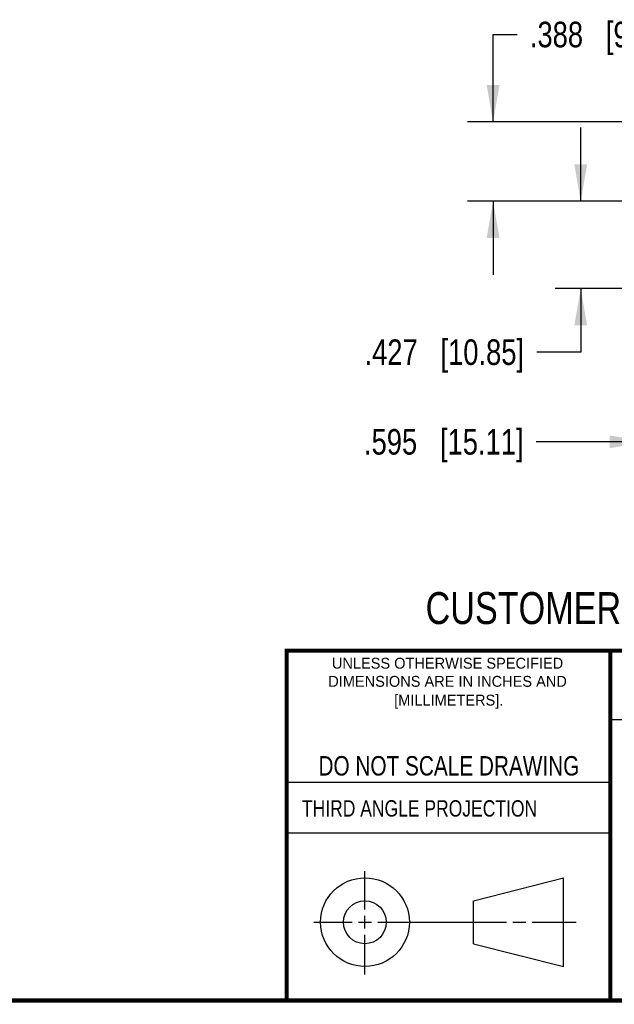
# Model space of a CAD drawing. Header units: inches. Extents: x 0.2 to 16.8, y 0.2 to 10.8.
# Tile 7 of 15: x 10.2 to 13.1, y 0.2 to 5.1. Entities that reach past the tile are written whole.
import ezdxf

# ---------------------------------------------------------------- set-up
doc = ezdxf.new("R2010")
doc.units = ezdxf.units.IN
doc.header["$LTSCALE"] = 0.935
doc.header["$MEASUREMENT"] = 0
doc.layers.get('0').update_dxf_attribs({"linetype": 'CONTINUOUS'})
doc.layers.add('DIMENSIONS', color=7, linetype='CONTINUOUS')
doc.styles.get("Standard").update_dxf_attribs({"font": 'txt', "width": 0.8})
doc.styles.add('TEXTSTYLE_2', font='txt')
doc.dimstyles.new('DIMSTYLE_1', dxfattribs={"dimtxt": 0.125, "dimasz": 0.18, "dimexe": 0.18, "dimexo": 0.0625, "dimgap": 0.09, "dimtad": 0, "dimtih": 1, "dimtoh": 1, "dimdec": 3, "dimzin": 4, "dimdsep": 46, "dimtxsty": 'STANDARD', "dimblk": '_FILLED', "dimblk1": '_FILLED', "dimblk2": '_FILLED', "dimcen": 0.09, "dimadec": 0, "dimazin": 0, "dimtp": 0.01, "dimtm": 0.01, "dimtfac": 1, "dimtdec": 3, "dimtofl": 0, "dimtmove": 0, "dimatfit": 3, "dimldrblk": '_FILLED', "dimfxl": 1, "dimtolj": 1, "dimtzin": 4, "dimarcsym": 0})

# ---------------------------------------------------------------- blocks, each defined once
blk = doc.blocks.new('_FILLED')
at = {"color": 0, "linetype": 'BYBLOCK'}
blk.add_solid([(0, 0), (-1, 0.174), (-1, -0.174)], dxfattribs=at)
blk = doc.blocks.new('*D6')
at = {"layer": 'DIMENSIONS', "color": 2, "linetype": 'CONTINUOUS'}
for p, q in [((13.8365, 4.1404), (13.8365, 2.8667)), ((13.2415, 4.0792), (13.2415, 2.8667)), ((13.2415, 2.9917), (12.7031, 2.9917)), ((13.8365, 2.9917), (14.1965, 2.9917))]:
    blk.add_line(p, q, dxfattribs=at)
at = {"layer": 'DIMENSIONS', "color": 2, "linetype": 'CONTINUOUS', "xscale": 0.18, "yscale": 0.18, "zscale": 0.18}
blk.add_blockref('_FILLED', (13.2415, 2.9917), dxfattribs=at)
at = {"layer": 'DIMENSIONS', "color": 2, "linetype": 'CONTINUOUS', "xscale": 0.18, "yscale": 0.18, "zscale": 0.18, "rotation": 180}
blk.add_blockref('_FILLED', (13.8365, 2.9917), dxfattribs=at)
at = {"layer": 'DIMENSIONS', "color": 2, "linetype": 'CONTINUOUS', "insert": (12.6406, 3.0542), "char_height": 0.125, "width": 1.225, "attachment_point": 3, "line_spacing_factor": 0.9}
blk.add_mtext('.595{\\Ftxt.shx;\\W1.000000;\\H0.125000; }[15.11]', dxfattribs=at)
blk = doc.blocks.new('*D8')
at = {"layer": 'DIMENSIONS', "color": 2, "linetype": 'CONTINUOUS'}
for p, q in [((12.9203, 4.1688), (12.9203, 4.5288)), ((13.6939, 4.1688), (12.7953, 4.1688)), ((13.929, 3.7417), (12.7953, 3.7417)), ((12.9203, 3.7417), (12.9203, 3.4303)), ((12.9203, 3.4303), (12.7057, 3.4303))]:
    blk.add_line(p, q, dxfattribs=at)
at = {"layer": 'DIMENSIONS', "color": 2, "linetype": 'CONTINUOUS', "xscale": 0.18, "yscale": 0.18, "zscale": 0.18}
for p, rotation in [((12.9203, 4.1688), 270), ((12.9203, 3.7417), 90)]:
    blk.add_blockref('_FILLED', p, dxfattribs=dict(at, rotation=rotation))
at = {"layer": 'DIMENSIONS', "color": 2, "linetype": 'CONTINUOUS', "insert": (12.6432, 3.4928), "char_height": 0.125, "width": 1.225, "attachment_point": 3, "line_spacing_factor": 0.9}
blk.add_mtext('.427{\\Ftxt.shx;\\W1.000000;\\H0.125000; }[10.85]', dxfattribs=at)
blk = doc.blocks.new('*D9')
at = {"layer": 'DIMENSIONS', "color": 2, "linetype": 'CONTINUOUS'}
for p, q in [((12.4915, 4.5567), (12.4915, 4.9842)), ((12.4915, 4.9842), (12.609, 4.9842)), ((13.929, 4.5567), (12.3665, 4.5567)), ((13.6939, 4.1688), (12.3665, 4.1688)), ((12.4915, 4.1688), (12.4915, 3.8088))]:
    blk.add_line(p, q, dxfattribs=at)
at = {"layer": 'DIMENSIONS', "color": 2, "linetype": 'CONTINUOUS', "xscale": 0.18, "yscale": 0.18, "zscale": 0.18}
for p, rotation in [((12.4915, 4.5567), 270), ((12.4915, 4.1688), 90)]:
    blk.add_blockref('_FILLED', p, dxfattribs=dict(at, rotation=rotation))
at = {"layer": 'DIMENSIONS', "color": 2, "linetype": 'CONTINUOUS', "insert": (12.6715, 5.0467), "char_height": 0.125, "width": 1.125, "attachment_point": 1, "line_spacing_factor": 0.9}
blk.add_mtext('.388{\\Ftxt.shx;\\W1.000000;\\H0.125000; }[9.86]', dxfattribs=at)

msp = doc.modelspace()

# ---------------------------------------------------------------- linework, layer by layer
at = {"color": 2, "linetype": 'CONTINUOUS'}
for p, q in [((13.0653, 1.6329), (16.75, 1.6329)), ((11.482, 1.3265), (13.0653, 1.3265)), ((13.0653, 1.0776), (11.482, 1.0776)), ((11.8648, 0.7044), (11.8648, 0.8912)), ((11.6146, 0.6419), (11.8023, 0.6419)), ((11.8335, 0.6419), (11.896, 0.6419)), ((11.8648, 0.6106), (11.8648, 0.6731)), ((11.9273, 0.6419), (12.5575, 0.6419)), ((12.5888, 0.6419), (12.6513, 0.6419)), ((12.6825, 0.6419), (12.8983, 0.6419)), ((11.8648, 0.3866), (11.8648, 0.5794))]:
    msp.add_line(p, q, dxfattribs=at)
at = {"color": 7, "linetype": 'CONTINUOUS'}
for p, q in [((12.3963, 0.7462), (12.8358, 0.859)), ((12.8358, 0.4248), (12.8358, 0.859)), ((12.3963, 0.5362), (12.3963, 0.7462)), ((12.3963, 0.5362), (12.8358, 0.4248))]:
    msp.add_line(p, q, dxfattribs=at)
at = {"color": 7, "linetype": 'CONTINUOUS', "const_width": 0.02}
for points in [[(11.4718, 1.9702), (16.75, 1.9707)], [(11.482, 0.25), (11.482, 1.9707)], [(13.0653, 1.9707), (13.0653, 0.2586)], [(0.25, 0.2586), (16.75, 0.2586)]]:
    msp.add_lwpolyline(points, dxfattribs=at)
at = {"color": 7, "linetype": 'CONTINUOUS'}
for centre, radius in [((11.8648, 0.6419), 0.2171), ((11.8642, 0.6412), 0.105)]:
    msp.add_circle(centre, radius, dxfattribs=at)

# ---------------------------------------------------------------- texts
at = {"color": 7, "linetype": 'CONTINUOUS', "attachment_point": 2, "line_spacing_factor": 0.9}
for s, insert, char_height, width in [('CUSTOMER DRAWING', (13.0668, 2.2564), 0.15625, 2), ('DO NOT SCALE DRAWING', (12.2754, 1.4542), 0.095, 1.52)]:
    msp.add_mtext(s, dxfattribs=dict(at, insert=insert, char_height=char_height, width=width))
at = {"color": 2, "linetype": 'CONTINUOUS', "char_height": 0.053254, "attachment_point": 2, "line_spacing_factor": 0.9, "style": 'TEXTSTYLE_2'}
for s, insert, width in [('UNLESS OTHERWISE SPECIFIED', (12.2688, 1.9352), 1.384604), ('DIMENSIONS ARE IN INCHES AND', (12.2688, 1.8465), 1.491112), ('[MILLIMETERS].', (12.2746, 1.7548), 0.745556)]:
    msp.add_mtext(s, dxfattribs=dict(at, insert=insert, width=width))
at = {"color": 2, "linetype": 'CONTINUOUS', "insert": (11.5564, 1.2384), "char_height": 0.08, "width": 1.408, "attachment_point": 1, "line_spacing_factor": 0.9}
msp.add_mtext('THIRD ANGLE PROJECTION', dxfattribs=at)

# ---------------------------------------------------------------- dimensions: what is measured, and where the dimension line sits
at = {"layer": 'DIMENSIONS', "color": 2, "linetype": 'CONTINUOUS'}
for base, p1, p2, angle, picture, middle in [((12.4915, 4.5567), (13.6939, 4.1688), (13.929, 4.5567), 90, '*D9', (13.234, 4.9842)), ((12.9203, 4.1688), (13.929, 3.7417), (13.6939, 4.1688), 90, '*D8', (11.7807, 3.4303)), ((13.2415, 2.9917), (13.8365, 4.1404), (13.2415, 4.0792), 180, '*D6', (11.7781, 2.9917))]:
    dim = msp.add_linear_dim(base=base, p1=p1, p2=p2, angle=angle, dimstyle='DIMSTYLE_1', dxfattribs=at)
    dim.commit()
    dim.dimension.update_dxf_attribs({"geometry": picture, "text_midpoint": middle, "dimtype": 160})

doc.saveas('drawing.dxf')
